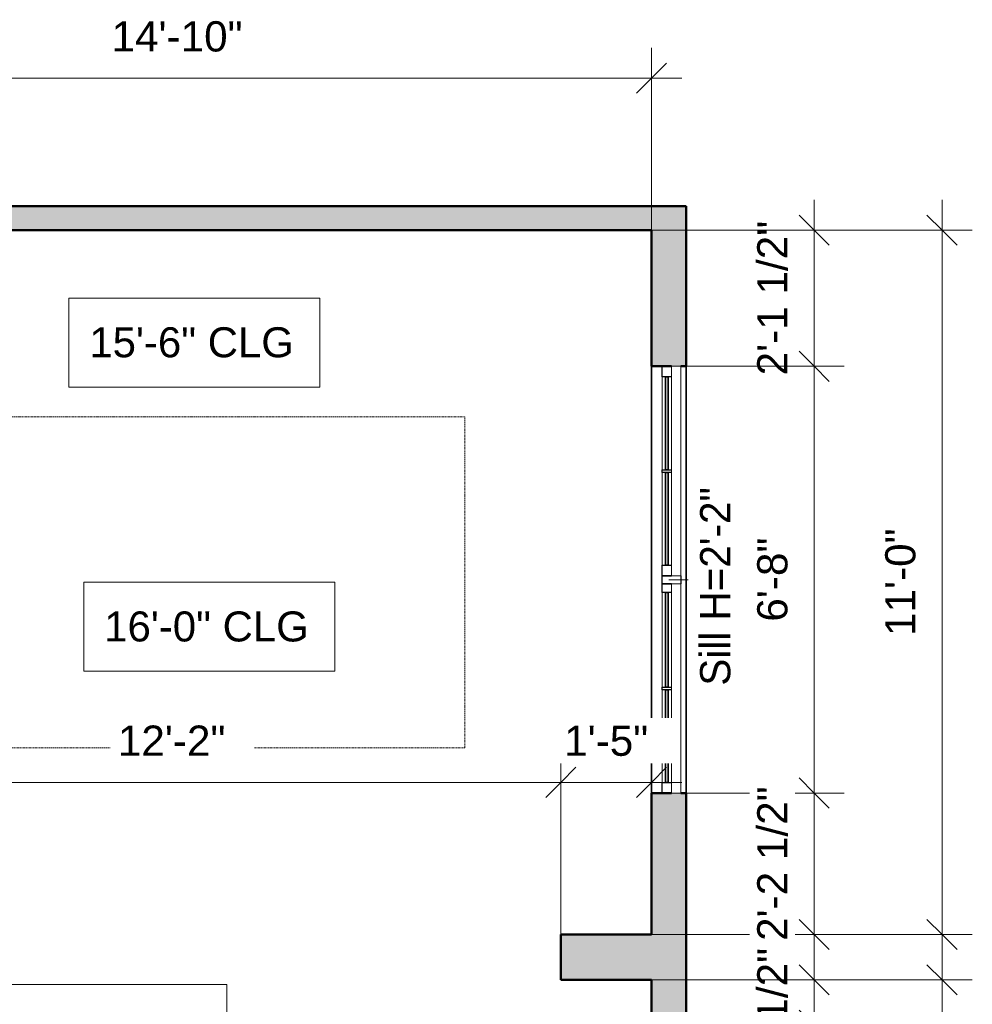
# Model space of a CAD drawing. Header units: inches. Extents: x -321 to 583, y -54 to 661.
# Tile 19 of 22: x 303 to 482, y 188 to 372. Entities that reach past the tile are written whole.
import ezdxf

# ---------------------------------------------------------------- set-up
doc = ezdxf.new("R2010")
doc.units = ezdxf.units.IN
doc.header["$MEASUREMENT"] = 0
doc.linetypes.add('Demolished', pattern=[0.188976, 0.125984, -0.062992])
for name, color, linetype, lineweight in [('A-ANNO-DIMS', 211, 'Continuous', 9), ('A-ANNO-DIMS-48', 211, 'Continuous', 9), ('A-DETL-DEMO', 6, 'Demolished', 18), ('A-GLAZ', 151, 'Continuous', 18), ('A-GLAZ-IDEN', 152, 'Continuous', 9), ('A-WALL', 113, 'Continuous', 18), ('A-WALL-PATT', 111, 'Continuous', 18), ('G-ANNO-TEXT', 231, 'Continuous', 9)]:
    doc.layers.add(name, color=color, linetype=linetype, lineweight=lineweight)
doc.styles.add('Arial', font='arial.ttf', dxfattribs={"height": 5.625})
doc.styles.add('Arial_1', font='arial.ttf', dxfattribs={"height": 5.669291})
doc.styles.add('Lato', font='Lato-Regular.ttf', dxfattribs={"height": 5.669291})
doc.dimstyles.new('Linear_-_3mm_Arial', dxfattribs={"dimscale": 12, "dimtxt": 5.784148, "dimasz": 0.472441, "dimexe": 0.472441, "dimexo": 0, "dimgap": 0.275591, "dimtad": 1, "dimrnd": 0.25, "dimzin": 3, "dimdsep": 46, "dimlunit": 4, "dimtxsty": 'Arial_1', "dimblk1": 'OBLIQUE', "dimblk2": 'OBLIQUE', "dimsah": 1, "dimcen": 0.09, "dimdle": 0.472441, "dimazin": 2, "dimtfac": 1, "dimtdec": 4, "dimtix": 1, "dimtmove": 0, "dimatfit": 3, "dimfxl": 1, "dimtvp": 1, "dimtfill": 1, "dimfrac": 2, "dimtolj": 1, "dimtzin": 0, "dimarcsym": 2})
doc.dimstyles.new('Linear_-_3mm_Arial_1', dxfattribs={"dimscale": 12, "dimtxt": 5.784148, "dimasz": 0.472441, "dimexe": 0.472441, "dimexo": 0, "dimgap": 0.275591, "dimtad": 1, "dimrnd": 0.25, "dimzin": 3, "dimdsep": 46, "dimlunit": 4, "dimtxsty": 'Arial_1', "dimblk1": 'OBLIQUE', "dimblk2": 'OBLIQUE', "dimsah": 1, "dimcen": 0.09, "dimdle": 0.472441, "dimazin": 2, "dimtfac": 1, "dimtdec": 4, "dimtix": 1, "dimtmove": 2, "dimatfit": 3, "dimfxl": 1, "dimtvp": 1, "dimtfill": 1, "dimfrac": 2, "dimtolj": 1, "dimtzin": 0, "dimarcsym": 2})

# ---------------------------------------------------------------- blocks, each defined once
blk = doc.blocks.new('Window_9 - 6_-8_ x 3_-0_-452398-2-2nd Floor Plan')
at = {"layer": 'A-GLAZ', "lineweight": 25}
for p, q in [((-40, 1.25), (-38.03, 1.25)), ((-38.03, 1.25), (-38.03, -0.5)), ((-20.63, 1.25), (-20.13, 1.25)), ((-20.63, -0.5), (-20.63, 1.25)), ((-20.13, 1.25), (-20.13, -0.5)), ((-2.39, 1.25), (-0.75, 1.25)), ((-2.39, -0.5), (-2.39, 1.25)), ((-0.75, -0.5), (-0.75, 1.25)), ((-0.75, 1.25), (0.75, 1.25)), ((-0.75, 1.25), (-0.75, -0.5)), ((0.75, 1.25), (0.75, -0.5)), ((0.75, 1.25), (2.75, 1.25)), ((0.75, -0.5), (0.75, 1.25)), ((2.75, 1.25), (2.75, -0.5)), ((20.12, 1.25), (20.62, 1.25)), ((20.12, -0.5), (20.12, 1.25)), ((20.62, 1.25), (20.62, -0.5)), ((38.03, 1.25), (40, 1.25)), ((38.03, -0.5), (38.03, 1.25)), ((0.75, -2.25), (-0.75, -2.25))]:
    blk.add_line(p, q, dxfattribs=at)
at = {"layer": 'A-GLAZ'}
for p, q in [((-20.63, 1.25), (-38.03, 1.25)), ((-2.39, 1.25), (-20.13, 1.25)), ((20.12, 1.25), (2.75, 1.25)), ((38.03, 1.25), (20.62, 1.25)), ((-40, -0.5), (-0.75, -0.5)), ((-40, -2.25), (-40, -0.5)), ((-0.75, -2.25), (-0.75, -0.5)), ((0.75, -0.5), (40, -0.5)), ((0.75, -0.5), (0.75, -2.25)), ((40, -2.25), (40, -0.5)), ((-0.75, -2.25), (-40, -2.25)), ((40, -2.25), (0.75, -2.25))]:
    blk.add_line(p, q, dxfattribs=at)
at = {"layer": 'A-GLAZ', "lineweight": 35}
for p, q in [((-38.03, 0.62), (-20.63, 0.62)), ((-38.03, 0.12), (-38.03, 0.62)), ((-20.63, 0.12), (-38.03, 0.12)), ((-20.63, 0.62), (-20.63, 0.12)), ((-20.13, 0.62), (-2.39, 0.62)), ((-20.13, 0.12), (-20.13, 0.62)), ((-2.39, 0.12), (-20.13, 0.12)), ((-2.39, 0.62), (-2.39, 0.12)), ((2.75, 0.62), (20.12, 0.62)), ((2.75, 0.12), (2.75, 0.62)), ((20.12, 0.12), (2.75, 0.12)), ((20.12, 0.62), (20.12, 0.12)), ((20.62, 0.62), (38.03, 0.62)), ((20.62, 0.12), (20.62, 0.62)), ((38.03, 0.12), (20.62, 0.12)), ((38.03, 0.62), (38.03, 0.12))]:
    blk.add_line(p, q, dxfattribs=at)
blk = doc.blocks.new('DIMBLOCK52-2-2nd Floor Plan')
at = {"layer": 'A-ANNO-DIMS-48'}
for p, q in [((452, 338.67), (452, 307.5)), ((421.5, 333), (457.67, 333)), ((452, 333), (421.5, 333)), ((428, 307.5), (457.67, 307.5)), ((452, 307.5), (428, 307.5))]:
    blk.add_line(p, q, dxfattribs=at)
at = {"layer": 'A-ANNO-DIMS-48', "lineweight": 35}
for p, q in [((452, 333), (449.17, 335.83)), ((452, 333), (454.83, 330.17)), ((452, 307.5), (449.17, 310.34)), ((452, 307.5), (454.83, 304.67))]:
    blk.add_line(p, q, dxfattribs=at)
at = {"layer": 'A-ANNO-DIMS-48', "color": 0, "insert": (441.33, 305.79), "char_height": 5.669, "width": 34.7049, "attachment_point": 1, "rotation": 90, "line_spacing_factor": 0.941778, "style": 'Arial_1', "bg_fill": 3, "box_fill_scale": 1.25, "bg_fill_color": 256, "bg_fill_true_color": 13158600, "bg_fill_transparency": 0}
blk.add_mtext('2\'-1 1/2"', dxfattribs=at)
blk = doc.blocks.new('_Oblique')
at = {"color": 0, "linetype": 'ByBlock', "lineweight": -2}
blk.add_line((-0.5, -0.5), (0.5, 0.5), dxfattribs=at)
blk = doc.blocks.new('DIMBLOCK53-2-2nd Floor Plan')
at = {"layer": 'A-ANNO-DIMS-48', "lineweight": 35}
for p, q in [((452, 307.5), (449.17, 310.34)), ((452, 307.5), (454.83, 304.67)), ((452, 227.5), (449.17, 230.34)), ((452, 227.5), (454.83, 224.67))]:
    blk.add_line(p, q, dxfattribs=at)
at = {"layer": 'A-ANNO-DIMS-48'}
for p, q in [((428, 307.5), (457.67, 307.5)), ((452, 307.5), (428, 307.5)), ((452, 307.5), (452, 227.5)), ((428, 227.5), (457.67, 227.5)), ((452, 227.5), (428, 227.5))]:
    blk.add_line(p, q, dxfattribs=at)
at = {"layer": 'A-ANNO-DIMS-48', "color": 0, "insert": (441.33, 259.63), "char_height": 5.669, "width": 18.9008, "attachment_point": 1, "rotation": 90, "line_spacing_factor": 0.941778, "style": 'Arial_1', "bg_fill": 3, "box_fill_scale": 1.25, "bg_fill_color": 256, "bg_fill_true_color": 13158600, "bg_fill_transparency": 0}
blk.add_mtext('6\'-8"', dxfattribs=at)
blk = doc.blocks.new('DIMBLOCK54-2-2nd Floor Plan')
at = {"layer": 'A-ANNO-DIMS-48', "lineweight": 35}
for p, q in [((452, 227.5), (449.17, 230.34)), ((452, 227.5), (454.83, 224.67)), ((452, 201), (449.17, 203.83)), ((452, 201), (454.83, 198.17))]:
    blk.add_line(p, q, dxfattribs=at)
at = {"layer": 'A-ANNO-DIMS-48'}
for p, q in [((428, 227.5), (457.67, 227.5)), ((452, 227.5), (428, 227.5)), ((452, 227.5), (452, 195.33)), ((421.5, 201), (457.67, 201)), ((452, 201), (421.5, 201))]:
    blk.add_line(p, q, dxfattribs=at)
at = {"layer": 'A-ANNO-DIMS-48', "color": 0, "insert": (441.33, 199.79), "char_height": 5.669, "width": 34.7049, "attachment_point": 1, "rotation": 90, "line_spacing_factor": 0.941778, "style": 'Arial_1', "bg_fill": 3, "box_fill_scale": 1.25, "bg_fill_color": 256, "bg_fill_true_color": 13158600, "bg_fill_transparency": 0}
blk.add_mtext('2\'-2 1/2"', dxfattribs=at)
blk = doc.blocks.new('DIMBLOCK55-2-2nd Floor Plan')
at = {"layer": 'A-ANNO-DIMS-48'}
for p, q in [((476, 195.33), (476, 338.67)), ((421.5, 333), (481.67, 333)), ((476, 333), (421.5, 333)), ((421.5, 201), (481.67, 201)), ((476, 201), (421.5, 201))]:
    blk.add_line(p, q, dxfattribs=at)
at = {"layer": 'A-ANNO-DIMS-48', "lineweight": 35}
for p, q in [((476, 333), (473.17, 335.83)), ((476, 333), (478.83, 330.17)), ((476, 201), (473.17, 203.83)), ((476, 201), (478.83, 198.17))]:
    blk.add_line(p, q, dxfattribs=at)
at = {"layer": 'A-ANNO-DIMS-48', "color": 0, "insert": (465.33, 256.94), "char_height": 5.669, "width": 24.1332, "attachment_point": 1, "rotation": 90, "line_spacing_factor": 0.941778, "style": 'Arial_1', "bg_fill": 3, "box_fill_scale": 1.25, "bg_fill_color": 256, "bg_fill_true_color": 13158600, "bg_fill_transparency": 0}
blk.add_mtext('11\'-0"', dxfattribs=at)
blk = doc.blocks.new('DIMBLOCK56-2-2nd Floor Plan')
at = {"layer": 'A-ANNO-DIMS-48'}
for p, q in [((452, 198.17), (452, 184)), ((421.5, 192.5), (457.67, 192.5)), ((452, 192.5), (421.5, 192.5)), ((428, 184), (457.67, 184)), ((452, 184), (428, 184))]:
    blk.add_line(p, q, dxfattribs=at)
at = {"layer": 'A-ANNO-DIMS-48', "lineweight": 35}
for p, q in [((452, 192.5), (449.17, 195.33)), ((452, 192.5), (454.83, 189.67)), ((452, 184), (449.17, 186.83)), ((452, 184), (454.83, 181.17))]:
    blk.add_line(p, q, dxfattribs=at)
at = {"layer": 'A-ANNO-DIMS-48', "color": 0, "insert": (441.33, 178.06), "char_height": 5.669, "width": 24.4536, "attachment_point": 1, "rotation": 90, "line_spacing_factor": 0.941778, "style": 'Arial_1', "bg_fill": 3, "box_fill_scale": 1.25, "bg_fill_color": 256, "bg_fill_true_color": 13158600, "bg_fill_transparency": 0}
blk.add_mtext('8 1/2"', dxfattribs=at)
blk = doc.blocks.new('DIMBLOCK59-2-2nd Floor Plan')
at = {"layer": 'A-ANNO-DIMS-48'}
for p, q in [((476, 133.33), (476, 198.17)), ((421.5, 192.5), (481.67, 192.5)), ((476, 192.5), (421.5, 192.5)), ((421.5, 139), (481.67, 139)), ((476, 139), (421.5, 139))]:
    blk.add_line(p, q, dxfattribs=at)
at = {"layer": 'A-ANNO-DIMS-48', "lineweight": 35}
for p, q in [((476, 192.5), (473.17, 195.33)), ((476, 192.5), (478.83, 189.67)), ((476, 139), (473.17, 141.83)), ((476, 139), (478.83, 136.17))]:
    blk.add_line(p, q, dxfattribs=at)
at = {"layer": 'A-ANNO-DIMS-48', "color": 0, "insert": (465.33, 153.16), "char_height": 5.669, "width": 34.7049, "attachment_point": 1, "rotation": 90, "line_spacing_factor": 0.941778, "style": 'Arial_1', "bg_fill": 3, "box_fill_scale": 1.25, "bg_fill_color": 256, "bg_fill_true_color": 13158600, "bg_fill_transparency": 0}
blk.add_mtext('4\'-5 1/2"', dxfattribs=at)
blk = doc.blocks.new('DIMBLOCK60-2-2nd Floor Plan')
at = {"layer": 'A-ANNO-DIMS-48'}
for p, q in [((243.5, 333), (243.5, 367.17)), ((421.5, 333), (421.5, 367.17)), ((237.83, 361.5), (427.17, 361.5)), ((243.5, 361.5), (243.5, 333)), ((421.5, 361.5), (421.5, 333))]:
    blk.add_line(p, q, dxfattribs=at)
at = {"layer": 'A-ANNO-DIMS-48', "lineweight": 35}
for p, q in [((243.5, 361.5), (246.33, 364.33)), ((421.5, 361.5), (424.33, 364.33)), ((243.5, 361.5), (240.67, 358.67)), ((421.5, 361.5), (418.67, 358.67))]:
    blk.add_line(p, q, dxfattribs=at)
at = {"layer": 'A-ANNO-DIMS-48', "color": 0, "insert": (320.26, 372.17), "char_height": 5.669, "width": 29.3657, "attachment_point": 1, "line_spacing_factor": 0.941778, "style": 'Arial_1', "bg_fill": 3, "box_fill_scale": 1.25, "bg_fill_color": 256, "bg_fill_true_color": 13158600, "bg_fill_transparency": 0}
blk.add_mtext('14\'-10"', dxfattribs=at)
blk = doc.blocks.new('DIMBLOCK114-2-2nd Floor Plan')
at = {"layer": 'A-ANNO-DIMS-48'}
for p, q in [((258.51, 201), (258.51, 235.17)), ((404.51, 201), (404.51, 235.17)), ((258.51, 229.5), (404.51, 229.5)), ((258.51, 229.5), (258.51, 201)), ((404.51, 229.5), (404.51, 201))]:
    blk.add_line(p, q, dxfattribs=at)
at = {"layer": 'A-ANNO-DIMS-48', "lineweight": 35}
for p, q in [((258.51, 229.5), (261.34, 232.33)), ((404.51, 229.5), (407.34, 232.33)), ((258.51, 229.5), (255.67, 226.66)), ((404.51, 229.5), (401.67, 226.66))]:
    blk.add_line(p, q, dxfattribs=at)
at = {"layer": 'A-ANNO-DIMS-48', "color": 0, "insert": (321.45, 240.16), "char_height": 5.669, "width": 24.1332, "attachment_point": 1, "line_spacing_factor": 0.941778, "style": 'Arial_1', "bg_fill": 3, "box_fill_scale": 1.25, "bg_fill_color": 256, "bg_fill_true_color": 13158600, "bg_fill_transparency": 0}
blk.add_mtext('12\'-2"', dxfattribs=at)
blk = doc.blocks.new('DIMBLOCK115-2-2nd Floor Plan')
at = {"layer": 'A-ANNO-DIMS-48'}
for p, q in [((404.51, 201), (404.51, 235.17)), ((421.5, 201.72), (421.5, 235.17)), ((404.51, 229.5), (427.17, 229.5)), ((404.51, 229.5), (404.51, 201)), ((421.5, 229.5), (421.5, 201.72))]:
    blk.add_line(p, q, dxfattribs=at)
at = {"layer": 'A-ANNO-DIMS-48', "lineweight": 35}
for p, q in [((404.51, 229.5), (407.34, 232.33)), ((421.5, 229.5), (424.33, 232.33)), ((404.51, 229.5), (401.67, 226.66)), ((421.5, 229.5), (418.67, 226.66))]:
    blk.add_line(p, q, dxfattribs=at)
at = {"layer": 'A-ANNO-DIMS-48', "color": 0, "insert": (405.13, 240.16), "char_height": 5.669, "width": 18.9008, "attachment_point": 1, "line_spacing_factor": 0.941778, "style": 'Arial_1', "bg_fill": 3, "box_fill_scale": 1.25, "bg_fill_color": 256, "bg_fill_true_color": 13158600, "bg_fill_transparency": 0}
blk.add_mtext('1\'-5"', dxfattribs=at)

msp = doc.modelspace()

# ---------------------------------------------------------------- hatches: boundary and pattern name
at = {"layer": 'A-WALL-PATT'}
msp.add_hatch(color=256, dxfattribs=at).paths.add_polyline_path([(421.5, 333), (421.5, 337.5), (244.5, 337.5), (244.5, 333), (379.404, 333)])
h = msp.add_hatch(color=256, dxfattribs=at)
h.paths.add_polyline_path([(421.5, 196.75), (428, 196.75), (428, 227.5), (421.5, 227.5), (421.5, 201)])
h.paths.add_polyline_path([(428, 307.5), (428, 337.5), (421.5, 337.5), (421.5, 307.5), (427, 307.5)])
h = msp.add_hatch(color=256, dxfattribs=at)
h.paths.add_polyline_path([(421.5, 192.5), (421.5, 201), (404.506, 201), (404.506, 192.5)])
h.paths.add_polyline_path([(258.506, 192.5), (258.506, 201), (243.5, 201), (243.5, 192.5), (254.88, 192.5)])
h = msp.add_hatch(color=256, dxfattribs=at)
h.paths.add_polyline_path([(428, 138.75), (428, 148), (421.5, 148), (421.5, 138.75)])
h.paths.add_polyline_path([(428, 184), (428, 196.75), (421.5, 196.75), (421.5, 184)])

# ---------------------------------------------------------------- linework, layer by layer
at = {"layer": 'A-DETL-DEMO'}
for p, q in [((278.5, 298), (386.5, 298)), ((386.5, 298), (386.5, 236)), ((386.5, 236), (278.5, 236))]:
    msp.add_line(p, q, dxfattribs=at)
at = {"layer": 'A-GLAZ-IDEN', "lineweight": 18}
msp.add_line((424.75, 267.5), (428.414, 267.5), dxfattribs=at)
at = {"layer": 'A-WALL', "lineweight": 50}
for p, q in [((428, 337.5), (244.5, 337.5)), ((428, 307.5), (428, 337.5)), ((243.5, 333), (421.5, 333)), ((421.5, 333), (421.5, 307.5)), ((421.5, 307.5), (425.25, 307.5)), ((427, 307.5), (428, 307.5)), ((425.25, 227.5), (421.5, 227.5)), ((421.5, 227.5), (421.5, 201)), ((428, 227.5), (427, 227.5)), ((428, 184), (428, 227.5)), ((421.5, 201), (404.506, 201)), ((404.506, 201), (404.506, 192.5)), ((404.506, 192.5), (421.5, 192.5)), ((421.5, 192.5), (421.5, 184))]:
    msp.add_line(p, q, dxfattribs=at)
at = {"layer": 'A-WALL', "lineweight": 35}
for p, q in [((421.5, 227.5), (421.5, 307.5)), ((428, 307.5), (428, 227.5))]:
    msp.add_line(p, q, dxfattribs=at)
at = {"layer": 'G-ANNO-TEXT', "color": 7, "flags": 128}
for points in [[(312.258, 320.276), (359.321, 320.276), (359.321, 303.601), (312.258, 303.601)], [(315.05, 267.013), (362.112, 267.013), (362.112, 250.338), (315.05, 250.338)], [(294.839, 191.632), (341.902, 191.632), (341.902, 174.957), (294.839, 174.957)]]:
    msp.add_lwpolyline(points, close=True, dxfattribs=at)

# ---------------------------------------------------------------- block references
at = {"layer": 'A-GLAZ', "lineweight": 35, "rotation": 89.9999999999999}
msp.add_blockref('Window_9 - 6_-8_ x 3_-0_-452398-2-2nd Floor Plan', (424.75, 267.5), dxfattribs=at)

# ---------------------------------------------------------------- texts
at = {"layer": 'A-GLAZ-IDEN', "insert": (430.619, 247.63), "char_height": 5.66929, "width": 48.0255, "attachment_point": 1, "rotation": 90, "style": 'Lato'}
msp.add_mtext('Sill H=2\'-2"', dxfattribs=at)
at = {"layer": 'G-ANNO-TEXT', "color": 7, "char_height": 5.625, "width": 47.571, "attachment_point": 1, "style": 'Arial'}
for s, insert in [('15\'-6" CLG', (316.098, 314.811)), ('16\'-0" CLG', (318.89, 261.548))]:
    msp.add_mtext(s, dxfattribs=dict(at, insert=insert))

# ---------------------------------------------------------------- next in the draw order: dimensions: what is measured, and where the dimension line sits
at = {"layer": 'A-ANNO-DIMS'}
dim = msp.add_linear_dim(base=(452, 307.5), p1=(421.5, 333), p2=(428, 307.5), angle=90, dimstyle='Linear_-_3mm_Arial', override={"dimpost": '<>', "dimfxl": 26.314923}, dxfattribs=at)
dim.commit()
dim.dimension.update_dxf_attribs({"geometry": 'DIMBLOCK52-2-2nd Floor Plan', "text_midpoint": (445.762, 320.25)})
dim = msp.add_linear_dim(base=(404.506, 229.496), p1=(258.506, 201), p2=(404.506, 201), dimstyle='Linear_-_3mm_Arial', override={"dimpost": '<>', "dimfxl": 146}, dxfattribs=at)
dim.commit()
dim.dimension.update_dxf_attribs({"geometry": 'DIMBLOCK114-2-2nd Floor Plan', "text_midpoint": (331.506, 235.649)})

# ---------------------------------------------------------------- next in the draw order: dimensions: what is measured, and where the dimension line sits
dim = msp.add_linear_dim(base=(452, 227.5), p1=(428, 307.5), p2=(428, 227.5), angle=90, dimstyle='Linear_-_3mm_Arial', override={"dimpost": '<>', "dimfxl": 80}, dxfattribs=at)
dim.commit()
dim.dimension.update_dxf_attribs({"geometry": 'DIMBLOCK53-2-2nd Floor Plan', "text_midpoint": (445.798, 267.5)})

# ---------------------------------------------------------------- next in the draw order: dimensions: what is measured, and where the dimension line sits
dim = msp.add_linear_dim(base=(452, 201), p1=(428, 227.5), p2=(421.5, 201), angle=90, dimstyle='Linear_-_3mm_Arial', override={"dimpost": '<>', "dimfxl": 27.285996}, dxfattribs=at)
dim.commit()
dim.dimension.update_dxf_attribs({"geometry": 'DIMBLOCK54-2-2nd Floor Plan', "text_midpoint": (445.762, 214.25)})

# ---------------------------------------------------------------- next in the draw order: dimensions: what is measured, and where the dimension line sits
dim = msp.add_linear_dim(base=(476, 333), p1=(421.5, 201), p2=(421.5, 333), angle=90, dimstyle='Linear_-_3mm_Arial', override={"dimpost": '<>', "dimfxl": 131.999996}, dxfattribs=at)
dim.commit()
dim.dimension.update_dxf_attribs({"geometry": 'DIMBLOCK55-2-2nd Floor Plan', "text_midpoint": (469.798, 267)})

# ---------------------------------------------------------------- next in the draw order: dimensions: what is measured, and where the dimension line sits
dim = msp.add_linear_dim(base=(421.5, 361.5), p1=(243.5, 333), p2=(421.5, 333), dimstyle='Linear_-_3mm_Arial', override={"dimpost": '<>', "dimfxl": 178}, dxfattribs=at)
dim.commit()
dim.dimension.update_dxf_attribs({"geometry": 'DIMBLOCK60-2-2nd Floor Plan', "text_midpoint": (332.5, 367.702)})
dim = msp.add_linear_dim(base=(452, 184), p1=(421.5, 192.5), p2=(428, 184), angle=90, dimstyle='Linear_-_3mm_Arial', override={"dimpost": '<>', "dimfxl": 10.70047}, dxfattribs=at)
dim.commit()
dim.dimension.update_dxf_attribs({"geometry": 'DIMBLOCK56-2-2nd Floor Plan', "text_midpoint": (445.762, 188.25)})

# ---------------------------------------------------------------- next in the draw order: dimensions: what is measured, and where the dimension line sits
dim = msp.add_linear_dim(base=(421.5, 229.496), p1=(404.506, 201), p2=(421.5, 201.72), dimstyle='Linear_-_3mm_Arial', override={"dimpost": '<>', "dimfxl": 17.009213}, dxfattribs=at)
dim.commit()
dim.dimension.update_dxf_attribs({"geometry": 'DIMBLOCK115-2-2nd Floor Plan', "text_midpoint": (413.003, 235.698)})
dim = msp.add_linear_dim(base=(476, 192.5), p1=(421.5, 139), p2=(421.5, 192.5), angle=90, dimstyle='Linear_-_3mm_Arial_1', override={"dimpost": '<>', "dimfxl": 53.500004}, dxfattribs=at)
dim.commit()
dim.dimension.update_dxf_attribs({"geometry": 'DIMBLOCK59-2-2nd Floor Plan', "text_midpoint": (469.112, 170.511), "dimtype": 160, "text_rotation": 90})

doc.saveas('drawing.dxf')
